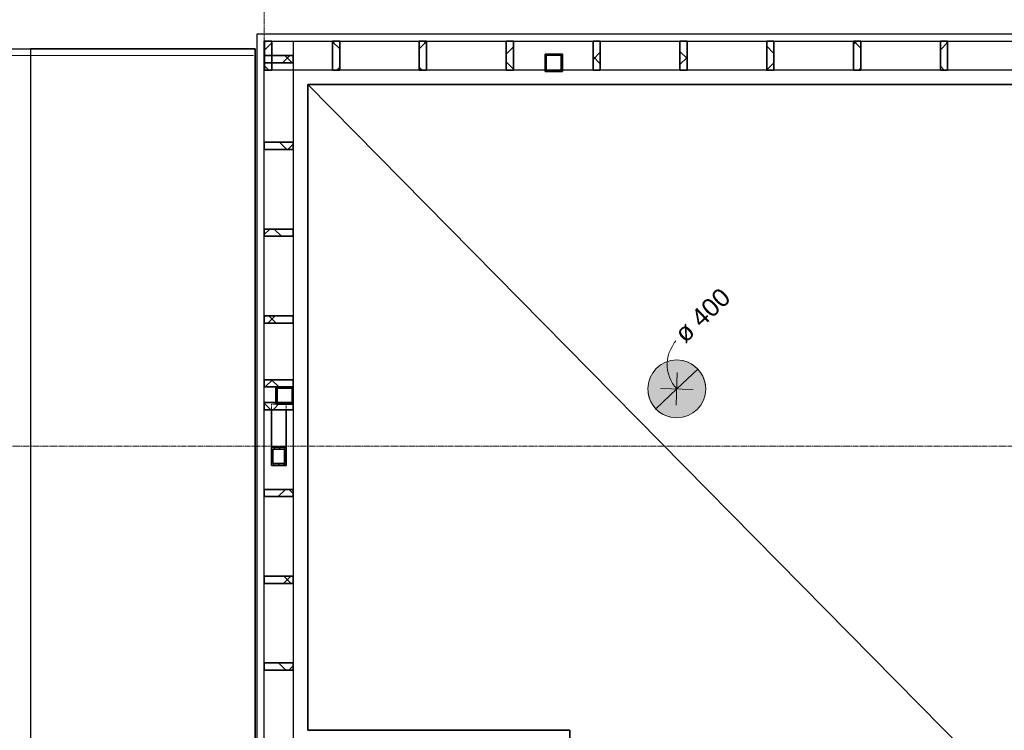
# Model space of a CAD drawing. Header units: millimetres. Extents: x -20574 to 8886, y -76409 to -50186.
# Tile 4 of 11: x -14895 to -8093, y -63939 to -59026. Entities that reach past the tile are written whole.
import ezdxf

# ---------------------------------------------------------------- set-up
doc = ezdxf.new("R2010")
doc.units = ezdxf.units.MM
doc.linetypes.add('Dash', pattern=[6.35, 3.175, -3.175])
doc.linetypes.add('Grid Line', pattern=[22.225, 12.7, -3.175, 3.175, -3.175])
for name, color, linetype, lineweight in [('200', 7, 'Continuous', 9), ('222', 7, 'Continuous', 35), ('223', 7, 'Continuous', 35), ('25', 7, 'Continuous', 35), ('822', 7, 'Continuous', 9), ('842', 7, 'Continuous', 9), ('842-50', 7, 'Continuous', 9), ('852-UNDER', 7, 'Continuous', 25)]:
    doc.layers.add(name, color=color, linetype=linetype, lineweight=lineweight)
doc.layers.add('882', color=7, linetype='Continuous', lineweight=25, true_color=0x00a600)
doc.styles.add('Arial_3', font='arial.ttf', dxfattribs={"height": 125})
doc.dimstyles.new('NO_Normal_2_5', dxfattribs={"dimscale": 304.8, "dimtxt": 127.532425, "dimasz": 0.347769, "dimexe": 0.328084, "dimexo": 0.246063, "dimgap": 0.164042, "dimtad": 1, "dimdec": 0, "dimzin": 0, "dimdsep": 46, "dimtxsty": 'Arial_3', "dimblk1": 'OBLIQUE', "dimblk2": 'OBLIQUE', "dimsah": 1, "dimcen": 0.09, "dimazin": 0, "dimtfac": 1, "dimtdec": 4, "dimtix": 1, "dimtmove": 0, "dimatfit": 3, "dimfxl": 1, "dimtvp": 1, "dimtolj": 1, "dimtzin": 0, "dimlwd": 18, "dimlwe": 18, "dimarcsym": 2})
doc.dimstyles.new('NO_Normal_Diameter_2_5', dxfattribs={"dimscale": 304.8, "dimtxt": 127.532425, "dimasz": 0, "dimexe": 0.393701, "dimexo": 0, "dimgap": 0.246063, "dimtad": 1, "dimjust": 3, "dimdec": 0, "dimzin": 0, "dimdsep": 46, "dimtxsty": 'Arial_3', "dimblk1": 'NONE', "dimblk2": 'NONE', "dimsah": 1, "dimcen": 0.09, "dimazin": 0, "dimtfac": 1, "dimtdec": 4, "dimtix": 1, "dimtmove": 0, "dimatfit": 2, "dimfxl": 1, "dimtvp": 1, "dimtfill": 1, "dimtolj": 1, "dimtzin": 0, "dimarcsym": 2})
pattern_1 = [(45, (0, 0), (-106.066, 106.066), []), (135, (0, 0), (-106.066, -106.066), [])]
pattern_2 = [(45, (0, 0), (-17.960512, 17.960512), [])]

# ---------------------------------------------------------------- blocks, each defined once
blk = doc.blocks.new('S-Frame_Wood_Glulam-Western Species - Svill 48x198-775543-RIVEPLAN')
at = {"layer": '223', "linetype": 'Dash', "lineweight": 18}
blk.add_line((-13205.2, -59175.6), (-13005.2, -59175.6), dxfattribs=at)
blk = doc.blocks.new('S-Frame_Wood_Glulam-Western Species - Svill 48x198-775490-RIVEPLAN')
at = {"layer": '223', "linetype": 'Dash', "lineweight": 18}
for p, q in [((-13205.2, -61564.7), (-13205.2, -61535.7)), ((-13005.2, -64159.1), (-13005.2, -64239.1))]:
    blk.add_line(p, q, dxfattribs=at)
at = {"layer": '852-UNDER'}
for p, q in [((-13205.2, -59174.1), (-13204.2, -59174.1)), ((-13205.2, -59274.1), (-13205.2, -59174.1)), ((-13154.2, -59174.1), (-13005.2, -59174.1)), ((-13005.2, -59174.1), (-13005.2, -59274.1)), ((-13205.2, -59873.1), (-13205.2, -59324.1)), ((-13005.2, -59324.1), (-13005.2, -59873.1)), ((-13205.2, -60473.1), (-13205.2, -59923.1)), ((-13005.2, -59923.1), (-13005.2, -60473.1)), ((-13205.2, -61073.1), (-13205.2, -60523.1)), ((-13005.2, -60523.1), (-13005.2, -61073.1)), ((-13205.2, -61514.7), (-13205.2, -61123.1)), ((-13005.2, -61123.1), (-13005.2, -61514.8)), ((-13005.2, -61535.8), (-13005.2, -61564.8)), ((-13205.2, -61673.1), (-13205.2, -61564.7)), ((-13205.2, -62273.1), (-13205.2, -61723.1)), ((-13005.2, -61723.1), (-13005.2, -62273.1)), ((-13205.2, -62873.1), (-13205.2, -62323.1)), ((-13005.2, -62323.1), (-13005.2, -62873.1)), ((-13205.2, -63473.1), (-13205.2, -62923.1)), ((-13005.2, -62923.1), (-13005.2, -63473.1)), ((-13205.2, -64039.1), (-13205.2, -63523.1)), ((-13005.2, -63523.1), (-13005.2, -64039.1)), ((-13006.2, -64239.1), (-13155.2, -64239.1))]:
    blk.add_line(p, q, dxfattribs=at)
blk = doc.blocks.new('S-Frame_Wood_Glulam-Western Species - Svill 48x198-774532-RIVEPLAN')
at = {"layer": '223', "linetype": 'Dash', "lineweight": 18}
for p, q in [((-11257.2, -59374.1), (-11265.1, -59374.1)), ((-11145.2, -59374.1), (-11153.1, -59374.1))]:
    blk.add_line(p, q, dxfattribs=at)
at = {"layer": '852-UNDER'}
for p, q in [((-13205.2, -59274.1), (-13205.2, -59174.1)), ((-13205.2, -59174.1), (-13204.2, -59174.1)), ((-13154.2, -59174.1), (-12734.2, -59174.1)), ((-12684.2, -59174.1), (-12134.2, -59174.1)), ((-12084.2, -59174.1), (-11534.2, -59174.1)), ((-11484.2, -59174.1), (-10934.2, -59174.1)), ((-10884.2, -59174.1), (-10334.2, -59174.1)), ((-10284.2, -59174.1), (-9734.2, -59174.1)), ((-9684.2, -59174.1), (-9134.2, -59174.1)), ((-9084.2, -59174.1), (-8534.2, -59174.1)), ((-8484.2, -59174.1), (-7934.2, -59174.1)), ((-13205.2, -59374.1), (-13205.2, -59324.1)), ((-13204.2, -59374.1), (-13205.2, -59374.1)), ((-12734.2, -59374.1), (-13154.2, -59374.1)), ((-12134.2, -59374.1), (-12684.2, -59374.1)), ((-11534.2, -59374.1), (-12084.2, -59374.1)), ((-11265.2, -59374.1), (-11484.2, -59374.1)), ((-11153.2, -59374.1), (-11257.2, -59374.1)), ((-10934.2, -59374.1), (-11145.2, -59374.1)), ((-10334.2, -59374.1), (-10884.2, -59374.1)), ((-9734.2, -59374.1), (-10284.2, -59374.1)), ((-9134.2, -59374.1), (-9684.2, -59374.1)), ((-8534.2, -59374.1), (-9084.2, -59374.1)), ((-7934.2, -59374.1), (-8484.2, -59374.1))]:
    blk.add_line(p, q, dxfattribs=at)
blk = doc.blocks.new('DIMBLOCK2-RIVEPLAN')
at = {"layer": '842-50', "lineweight": 18}
for p, q in [((-16143.4, -52974.1), (-16196.4, -52921.1)), ((-16143.4, -52974.1), (-16143.4, -67649.1)), ((-16143.4, -52974.1), (-16090.4, -53027.1)), ((-16143.4, -52974.1), (-16043.4, -52974.1)), ((-16143.4, -52974.1), (-16143.4, -52974.1)), ((-16143.4, -67649.1), (-16196.4, -67596.1)), ((-80.2, -67649.1), (-16243.4, -67649.1)), ((-16143.4, -67649.1), (-16090.4, -67702.1)), ((-16143.4, -67649.1), (-80.2, -67649.1))]:
    blk.add_line(p, q, dxfattribs=at)
at = {"layer": '842-50', "color": 0, "lineweight": 18, "insert": (-16355.6, -60576.5), "char_height": 125, "width": 635.7, "attachment_point": 1, "rotation": 90, "line_spacing_factor": 0.941778, "style": 'Arial_3'}
blk.add_mtext('14 675', dxfattribs=at)
blk = doc.blocks.new('_Oblique')
at = {"color": 0, "linetype": 'ByBlock', "lineweight": -2}
blk.add_line((-0.5, -0.5), (0.5, 0.5), dxfattribs=at)
blk = doc.blocks.new('DIMBLOCK4-RIVEPLAN')
at = {"layer": '842-50', "lineweight": 18}
for p, q in [((-16501.4, -59274.1), (-16554.4, -59221.1)), ((-13280.2, -59274.1), (-16601.4, -59274.1)), ((-16501.4, -59274.1), (-16501.4, -61974.1)), ((-16501.4, -59274.1), (-16448.4, -59327.1)), ((-16501.4, -59274.1), (-13280.2, -59274.1)), ((-16501.4, -61974.1), (-16554.4, -61921.1)), ((-16501.4, -61974.1), (-16448.4, -62027.1)), ((-16501.4, -61974.1), (-16401.4, -61974.1)), ((-16501.4, -61974.1), (-16501.4, -61974.1))]:
    blk.add_line(p, q, dxfattribs=at)
at = {"layer": '842-50', "color": 0, "lineweight": 18, "insert": (-16713.7, -60840.9), "char_height": 125, "width": 520.332, "attachment_point": 1, "rotation": 90, "line_spacing_factor": 0.941778, "style": 'Arial_3'}
blk.add_mtext('2 700', dxfattribs=at)
blk = doc.blocks.new('DIMBLOCK5-RIVEPLAN')
at = {"layer": '842-50', "lineweight": 18}
for p, q in [((-16501.4, -61974.1), (-16554.4, -61921.1)), ((-16501.4, -61974.1), (-16501.4, -64139.1)), ((-16501.4, -61974.1), (-16448.4, -62027.1)), ((-16501.4, -61974.1), (-16401.4, -61974.1)), ((-16501.4, -61974.1), (-16501.4, -61974.1)), ((-12481.2, -64139.1), (-16601.4, -64139.1)), ((-16501.4, -64139.1), (-16554.4, -64086.1)), ((-16501.4, -64139.1), (-16448.4, -64192.1)), ((-16501.4, -64139.1), (-12481.2, -64139.1))]:
    blk.add_line(p, q, dxfattribs=at)
at = {"layer": '842-50', "color": 0, "lineweight": 18, "insert": (-16713.7, -63273.4), "char_height": 125, "width": 520.332, "attachment_point": 1, "rotation": 90, "line_spacing_factor": 0.941778, "style": 'Arial_3'}
blk.add_mtext('2 165', dxfattribs=at)
blk = doc.blocks.new('DIMBLOCK7-RIVEPLAN')
at = {"layer": '842-50', "lineweight": 18}
for p, q in [((-13205.2, -58071.1), (-13205.2, -57971.1)), ((-13205.2, -58071.1), (-13152.2, -58018.1)), ((-5455.2, -59107.1), (-5455.2, -57971.1)), ((-5455.2, -58071.1), (-5402.2, -58018.1)), ((-13205.2, -58071.1), (-13258.2, -58124.1)), ((-13205.2, -58071.1), (-5455.2, -58071.1)), ((-13205.2, -58071.1), (-13205.2, -58071.1)), ((-5455.2, -58071.1), (-5508.2, -58124.1)), ((-5455.2, -58071.1), (-5455.2, -59107.1))]:
    blk.add_line(p, q, dxfattribs=at)
at = {"layer": '842-50', "color": 0, "lineweight": 18, "insert": (-9547, -57858.8), "char_height": 125, "width": 520.332, "attachment_point": 1, "line_spacing_factor": 0.941778, "style": 'Arial_3'}
blk.add_mtext('7 750', dxfattribs=at)
blk = doc.blocks.new('DIMBLOCK29-RIVEPLAN')
at = {"layer": '842-50'}
for p, q in [((-10352.6, -61465.5), (-10358.9, -61691.7)), ((-10355.7, -61578.6), (-10210.4, -61441.1)), ((-10355.7, -61578.6), (-10501, -61716)), ((-10242.6, -61581.7), (-10468.8, -61575.4))]:
    blk.add_line(p, q, dxfattribs=at)
for start, end in [(9.03029, 77.78523), (189.03029, 257.78523)]:
    blk.add_arc((-10355.7, -61578.6), 200, start, end, dxfattribs=at)
blk.add_ellipse((-10169.6, -61402.6), major_axis=(186.1, 176), ratio=0.96485, start_param=1.570796, end_param=3.141593, dxfattribs=at)
at = {"layer": '842-50', "color": 0, "insert": (-10383.6, -61176.4), "char_height": 125, "width": 532.105, "attachment_point": 1, "rotation": 43.40776, "line_spacing_factor": 0.941778, "style": 'Arial_3', "bg_fill": 3, "box_fill_scale": 1.25, "bg_fill_color": 256, "bg_fill_true_color": 13158600, "bg_fill_transparency": 0}
blk.add_mtext('ø 400', dxfattribs=at)
blk = doc.blocks.new('_None')

msp = doc.modelspace()

# ---------------------------------------------------------------- hatches: boundary and pattern name
at = {"layer": '200', "true_color": 0xff8000}
h = msp.add_hatch(color=30, dxfattribs=at)
h.paths.add_polyline_path([(-2881.9, -66359.1), (-2843.1, -66354), (-2806.9, -66339.1), (-2775.9, -66315.2), (-2752, -66284.1), (-2737, -66248), (-2731.9, -66209.1), (-2737, -66170.3), (-2752, -66134.1), (-2775.9, -66103.1), (-2806.9, -66079.2), (-2843.1, -66064.3), (-2881.9, -66059.1), (-2920.7, -66064.3), (-2956.9, -66079.2), (-2988, -66103.1), (-3011.8, -66134.1), (-3026.8, -66170.3), (-3031.9, -66209.1), (-3026.8, -66248), (-3011.8, -66284.1), (-2988, -66315.2), (-2956.9, -66339.1), (-2920.7, -66354), (-2884.2, -66358.9)])
h.paths.add_polyline_path([(-3461.9, -66359.1), (-3423.1, -66354), (-3386.9, -66339.1), (-3355.9, -66315.2), (-3332, -66284.1), (-3317, -66248), (-3311.9, -66209.1), (-3317, -66170.3), (-3332, -66134.1), (-3355.9, -66103.1), (-3386.9, -66079.2), (-3423.1, -66064.3), (-3461.9, -66059.1), (-3500.7, -66064.3), (-3536.9, -66079.2), (-3568, -66103.1), (-3591.8, -66134.1), (-3606.8, -66170.3), (-3611.9, -66209.1), (-3606.8, -66248), (-3591.8, -66284.1), (-3568, -66315.2), (-3536.9, -66339.1), (-3500.7, -66354), (-3467, -66358.5)])
h.paths.add_polyline_path([(-3174.9, -66334.1), (-3142.5, -66329.9), (-3112.4, -66317.4), (-3086.5, -66297.5), (-3066.6, -66271.6), (-3054.1, -66241.5), (-3049.9, -66209.1), (-3054.1, -66176.8), (-3066.6, -66146.6), (-3086.5, -66120.8), (-3112.4, -66100.9), (-3142.5, -66088.4), (-3175.6, -66084.2), (-3207.2, -66088.4), (-3237.4, -66100.9), (-3263.3, -66120.8), (-3283.1, -66146.6), (-3295.6, -66176.8), (-3299.9, -66209.1), (-3295.6, -66241.5), (-3283.1, -66271.6), (-3263.3, -66297.5), (-3237.4, -66317.4), (-3207.2, -66329.9), (-3175.6, -66334.1)])
h.paths.add_polyline_path([(-2594.9, -66334.1), (-2562.5, -66329.9), (-2532.4, -66317.4), (-2506.5, -66297.5), (-2486.6, -66271.6), (-2474.1, -66241.5), (-2469.9, -66209.1), (-2474.1, -66176.8), (-2486.6, -66146.6), (-2506.5, -66120.8), (-2532.4, -66100.9), (-2562.5, -66088.4), (-2594.9, -66084.1), (-2627.2, -66088.4), (-2657.4, -66100.9), (-2683.3, -66120.8), (-2703.1, -66146.6), (-2715.6, -66176.8), (-2719.9, -66209.1), (-2715.6, -66241.5), (-2703.1, -66271.6), (-2683.3, -66297.5), (-2657.4, -66317.4), (-2627.2, -66329.9)])
h.paths.add_polyline_path([(-10331.6, -61777.1), (-10284.8, -61765.6), (-10242.1, -61743.2), (-10206, -61711.2), (-10178.6, -61671.5), (-10161.5, -61626.4), (-10155.7, -61578.6), (-10161.5, -61530.7), (-10178.6, -61485.6), (-10206, -61446), (-10242.1, -61414), (-10284.8, -61391.6), (-10331.6, -61380), (-10379.8, -61380), (-10426.6, -61391.6), (-10469.3, -61414), (-10505.4, -61446), (-10532.8, -61485.6), (-10549.9, -61530.7), (-10555.7, -61578.6), (-10549.9, -61626.4), (-10532.8, -61671.5), (-10505.4, -61711.2), (-10469.3, -61743.2), (-10426.6, -61765.6), (-10379.8, -61777.1)])
h.paths.add_polyline_path([(-5841.6, -60627.6), (-5800.8, -60622.2), (-5762.8, -60606.5), (-5730.2, -60581.5), (-5705.2, -60548.8), (-5689.4, -60510.9), (-5684.1, -60470.1), (-5689.4, -60429.3), (-5705.2, -60391.3), (-5730.2, -60358.7), (-5762.8, -60333.7), (-5800.8, -60318), (-5841.6, -60312.6), (-5882.3, -60318), (-5920.3, -60333.7), (-5953, -60358.7), (-5978, -60391.3), (-5993.7, -60429.3), (-5999.1, -60470.1), (-5993.7, -60510.9), (-5978, -60548.8), (-5953, -60581.5), (-5920.3, -60606.5), (-5882.3, -60622.2)])
h.paths.add_polyline_path([(-5841.6, -60240.5), (-5800.8, -60235.2), (-5762.8, -60219.4), (-5730.2, -60194.4), (-5705.2, -60161.8), (-5689.4, -60123.8), (-5684.1, -60083), (-5689.4, -60042.3), (-5705.2, -60004.3), (-5730.2, -59971.7), (-5762.8, -59946.6), (-5800.8, -59930.9), (-5841.6, -59925.5), (-5882.3, -59930.9), (-5920.3, -59946.6), (-5953, -59971.7), (-5978, -60004.3), (-5993.7, -60042.3), (-5999.1, -60083), (-5993.7, -60123.8), (-5978, -60161.8), (-5953, -60194.4), (-5920.3, -60219.4), (-5882.3, -60235.2)])
h.paths.add_polyline_path([(-5849.1, -59807.9), (-5808.3, -59802.6), (-5770.3, -59786.8), (-5737.7, -59761.8), (-5712.7, -59729.2), (-5696.9, -59691.2), (-5691.6, -59650.4), (-5696.9, -59609.7), (-5712.7, -59571.7), (-5737.7, -59539.1), (-5770.3, -59514), (-5808.3, -59498.3), (-5849.1, -59492.9), (-5889.8, -59498.3), (-5927.8, -59514), (-5960.5, -59539.1), (-5985.5, -59571.7), (-6001.2, -59609.7), (-6006.6, -59650.4), (-6001.2, -59691.2), (-5985.5, -59729.2), (-5960.5, -59761.8), (-5927.8, -59786.8), (-5889.8, -59802.6)])
at = {"layer": '222', "lineweight": 9}
h = msp.add_hatch(dxfattribs=at)
h.set_pattern_fill('FP_2', color=256, style=0, pattern_type=2)
h.set_pattern_definition(pattern_1)
h.paths.add_polyline_path([(-13154.2, -59374.1), (-13154.2, -59174.1), (-13204.2, -59174.1), (-13204.2, -59374.1)])
h = msp.add_hatch(dxfattribs=at)
h.set_pattern_fill('FP_2', color=256, style=0, pattern_type=2)
h.set_pattern_definition(pattern_1)
h.paths.add_polyline_path([(-12684.2, -59374.1), (-12684.2, -59174.1), (-12734.2, -59174.1), (-12734.2, -59374.1)])
h = msp.add_hatch(dxfattribs=at)
h.set_pattern_fill('FP_2', color=256, style=0, pattern_type=2)
h.set_pattern_definition(pattern_1)
h.paths.add_polyline_path([(-12084.2, -59374.1), (-12084.2, -59174.1), (-12134.2, -59174.1), (-12134.2, -59374.1)])
h = msp.add_hatch(dxfattribs=at)
h.set_pattern_fill('FP_2', color=256, style=0, pattern_type=2)
h.set_pattern_definition(pattern_1)
h.paths.add_polyline_path([(-11484.2, -59374.1), (-11484.2, -59174.1), (-11534.2, -59174.1), (-11534.2, -59374.1)])
h = msp.add_hatch(dxfattribs=at)
h.set_pattern_fill('FP_2', color=256, style=0, pattern_type=2)
h.set_pattern_definition(pattern_1)
h.paths.add_polyline_path([(-10884.2, -59374.1), (-10884.2, -59174.1), (-10934.2, -59174.1), (-10934.2, -59374.1)])
h = msp.add_hatch(dxfattribs=at)
h.set_pattern_fill('FP_2', color=256, style=0, pattern_type=2)
h.set_pattern_definition(pattern_1)
h.paths.add_polyline_path([(-10284.2, -59374.1), (-10284.2, -59174.1), (-10334.2, -59174.1), (-10334.2, -59374.1)])
h = msp.add_hatch(dxfattribs=at)
h.set_pattern_fill('FP_2', color=256, style=0, pattern_type=2)
h.set_pattern_definition(pattern_1)
h.paths.add_polyline_path([(-9684.2, -59374.1), (-9684.2, -59174.1), (-9734.2, -59174.1), (-9734.2, -59374.1)])
h = msp.add_hatch(dxfattribs=at)
h.set_pattern_fill('FP_2', color=256, style=0, pattern_type=2)
h.set_pattern_definition(pattern_1)
h.paths.add_polyline_path([(-9084.2, -59374.1), (-9084.2, -59174.1), (-9134.2, -59174.1), (-9134.2, -59374.1)])
h = msp.add_hatch(dxfattribs=at)
h.set_pattern_fill('FP_2', color=256, style=0, pattern_type=2)
h.set_pattern_definition(pattern_1)
h.paths.add_polyline_path([(-8484.2, -59374.1), (-8484.2, -59174.1), (-8534.2, -59174.1), (-8534.2, -59374.1)])
h = msp.add_hatch(dxfattribs=at)
h.set_pattern_fill('FP_2', color=256, style=0, pattern_type=2)
h.set_pattern_definition(pattern_1)
h.paths.add_polyline_path([(-13005.2, -59324.1), (-13005.2, -59274.1), (-13205.2, -59274.1), (-13205.2, -59324.1)])
h = msp.add_hatch(dxfattribs=at)
h.set_pattern_fill('FP_1', color=256, style=0, pattern_type=2)
h.set_pattern_definition(pattern_2)
h.paths.add_polyline_path([(-11265.2, -59384.1), (-11145.2, -59384.1), (-11145.2, -59264.1), (-11265.2, -59264.1)])
h.paths.add_polyline_path([(-11257.2, -59376.1), (-11257.2, -59272.1), (-11153.2, -59272.1), (-11153.2, -59376.1)])
h = msp.add_hatch(dxfattribs=at)
h.set_pattern_fill('FP_2', color=256, style=0, pattern_type=2)
h.set_pattern_definition(pattern_1)
h.paths.add_polyline_path([(-13005.2, -59923.1), (-13005.2, -59873.1), (-13205.2, -59873.1), (-13205.2, -59923.1)])
h = msp.add_hatch(dxfattribs=at)
h.set_pattern_fill('FP_2', color=256, style=0, pattern_type=2)
h.set_pattern_definition(pattern_1)
h.paths.add_polyline_path([(-13005.2, -60523.1), (-13005.2, -60473.1), (-13205.2, -60473.1), (-13205.2, -60523.1)])
h = msp.add_hatch(dxfattribs=at)
h.set_pattern_fill('FP_2', color=256, style=0, pattern_type=2)
h.set_pattern_definition(pattern_1)
h.paths.add_polyline_path([(-13005.2, -61123.1), (-13005.2, -61073.1), (-13205.2, -61073.1), (-13205.2, -61123.1)])
h = msp.add_hatch(dxfattribs=at)
h.set_pattern_fill('FP_2', color=256, style=0, pattern_type=2)
h.set_pattern_definition(pattern_1)
h.paths.add_polyline_path([(-13005.2, -61564.8), (-13005.2, -61514.8), (-13205.2, -61514.7), (-13205.2, -61564.7)])
h = msp.add_hatch(dxfattribs=at)
h.set_pattern_fill('FP_1', color=256, style=0, pattern_type=2)
h.set_pattern_definition(pattern_2)
h.paths.add_polyline_path([(-13125.2, -61684.8), (-13005.2, -61684.8), (-13005.2, -61564.8), (-13125.2, -61564.8)])
h.paths.add_polyline_path([(-13117.2, -61676.8), (-13117.2, -61572.8), (-13013.2, -61572.8), (-13013.2, -61676.8)])
h = msp.add_hatch(dxfattribs=at)
h.set_pattern_fill('FP_2', color=256, style=0, pattern_type=2)
h.set_pattern_definition(pattern_1)
h.paths.add_polyline_path([(-13005.2, -61723.1), (-13005.2, -61673.1), (-13205.2, -61673.1), (-13205.2, -61723.1)])
h = msp.add_hatch(dxfattribs=at)
h.set_pattern_fill('FP_2', color=256, style=0, pattern_type=2)
h.set_pattern_definition(pattern_1)
h.paths.add_polyline_path([(-13005.2, -62323.1), (-13005.2, -62273.1), (-13205.2, -62273.1), (-13205.2, -62323.1)])
h = msp.add_hatch(dxfattribs=at)
h.set_pattern_fill('FP_2', color=256, style=0, pattern_type=2)
h.set_pattern_definition(pattern_1)
h.paths.add_polyline_path([(-13005.2, -62923.1), (-13005.2, -62873.1), (-13205.2, -62873.1), (-13205.2, -62923.1)])
h = msp.add_hatch(dxfattribs=at)
h.set_pattern_fill('FP_2', color=256, style=0, pattern_type=2)
h.set_pattern_definition(pattern_1)
h.paths.add_polyline_path([(-13005.2, -63523.1), (-13005.2, -63473.1), (-13205.2, -63473.1), (-13205.2, -63523.1)])
at = {"layer": '223', "lineweight": 9}
h = msp.add_hatch(dxfattribs=at)
h.set_pattern_fill('FP_1', color=256, style=0, pattern_type=2)
h.set_pattern_definition(pattern_2)
h.paths.add_polyline_path([(-13155.2, -62107.4), (-13055.2, -62107.4), (-13055.2, -61981.6), (-13155.2, -61981.6)])
h.paths.add_polyline_path([(-13065.2, -62094.8), (-13145.2, -62094.8), (-13145.2, -61994.2), (-13065.2, -61994.2)])

# ---------------------------------------------------------------- linework, layer by layer
at = {"layer": '222'}
for p, q in [((-13154.2, -59174.1), (-13204.2, -59174.1)), ((-13204.2, -59174.1), (-13204.2, -59374.1)), ((-13154.2, -59374.1), (-13154.2, -59174.1)), ((-12684.2, -59174.1), (-12734.2, -59174.1)), ((-12734.2, -59174.1), (-12734.2, -59374.1)), ((-12684.2, -59374.1), (-12684.2, -59174.1)), ((-12084.2, -59174.1), (-12134.2, -59174.1)), ((-12134.2, -59174.1), (-12134.2, -59374.1)), ((-12084.2, -59374.1), (-12084.2, -59174.1)), ((-11484.2, -59174.1), (-11534.2, -59174.1)), ((-11534.2, -59174.1), (-11534.2, -59374.1)), ((-11484.2, -59374.1), (-11484.2, -59174.1)), ((-10884.2, -59174.1), (-10934.2, -59174.1)), ((-10934.2, -59174.1), (-10934.2, -59374.1)), ((-10884.2, -59374.1), (-10884.2, -59174.1)), ((-10284.2, -59174.1), (-10334.2, -59174.1)), ((-10334.2, -59174.1), (-10334.2, -59374.1)), ((-10284.2, -59374.1), (-10284.2, -59174.1)), ((-9684.2, -59174.1), (-9734.2, -59174.1)), ((-9734.2, -59174.1), (-9734.2, -59374.1)), ((-9684.2, -59374.1), (-9684.2, -59174.1)), ((-9084.2, -59174.1), (-9134.2, -59174.1)), ((-9134.2, -59174.1), (-9134.2, -59374.1)), ((-9084.2, -59374.1), (-9084.2, -59174.1)), ((-8484.2, -59174.1), (-8534.2, -59174.1)), ((-8534.2, -59174.1), (-8534.2, -59374.1)), ((-8484.2, -59374.1), (-8484.2, -59174.1)), ((-13005.2, -59274.1), (-13205.2, -59274.1)), ((-13205.2, -59274.1), (-13205.2, -59324.1)), ((-13005.2, -59324.1), (-13005.2, -59274.1)), ((-11145.2, -59264.1), (-11265.2, -59264.1)), ((-11265.2, -59264.1), (-11265.2, -59384.1)), ((-11257.2, -59376.1), (-11257.2, -59272.1)), ((-11257.2, -59272.1), (-11153.2, -59272.1)), ((-11153.2, -59272.1), (-11153.2, -59376.1)), ((-11145.2, -59384.1), (-11145.2, -59264.1)), ((-13205.2, -59324.1), (-13005.2, -59324.1)), ((-13204.2, -59374.1), (-13154.2, -59374.1)), ((-12734.2, -59374.1), (-12684.2, -59374.1)), ((-12134.2, -59374.1), (-12084.2, -59374.1)), ((-11534.2, -59374.1), (-11484.2, -59374.1)), ((-11265.2, -59384.1), (-11145.2, -59384.1)), ((-11153.2, -59376.1), (-11257.2, -59376.1)), ((-10934.2, -59374.1), (-10884.2, -59374.1)), ((-10334.2, -59374.1), (-10284.2, -59374.1)), ((-9734.2, -59374.1), (-9684.2, -59374.1)), ((-9134.2, -59374.1), (-9084.2, -59374.1)), ((-8534.2, -59374.1), (-8484.2, -59374.1)), ((-13005.2, -59873.1), (-13205.2, -59873.1)), ((-13205.2, -59873.1), (-13205.2, -59923.1)), ((-13205.2, -59923.1), (-13005.2, -59923.1)), ((-13005.2, -59923.1), (-13005.2, -59873.1)), ((-13005.2, -60473.1), (-13205.2, -60473.1)), ((-13205.2, -60473.1), (-13205.2, -60523.1)), ((-13005.2, -60523.1), (-13005.2, -60473.1)), ((-13205.2, -60523.1), (-13005.2, -60523.1)), ((-13005.2, -61073.1), (-13205.2, -61073.1)), ((-13205.2, -61073.1), (-13205.2, -61123.1)), ((-13005.2, -61123.1), (-13005.2, -61073.1)), ((-13205.2, -61123.1), (-13005.2, -61123.1)), ((-13005.2, -61514.8), (-13205.2, -61514.7)), ((-13205.2, -61514.7), (-13205.2, -61564.7)), ((-13005.2, -61564.8), (-13005.2, -61514.8)), ((-13205.2, -61564.7), (-13005.2, -61564.8)), ((-13005.2, -61564.8), (-13125.2, -61564.8)), ((-13125.2, -61564.8), (-13125.2, -61684.8)), ((-13117.2, -61676.8), (-13117.2, -61572.8)), ((-13117.2, -61572.8), (-13013.2, -61572.8)), ((-13013.2, -61572.8), (-13013.2, -61676.8)), ((-13005.2, -61684.8), (-13005.2, -61564.8)), ((-13005.2, -61673.1), (-13205.2, -61673.1)), ((-13205.2, -61673.1), (-13205.2, -61723.1)), ((-13125.2, -61684.8), (-13005.2, -61684.8)), ((-13013.2, -61676.8), (-13117.2, -61676.8)), ((-13005.2, -61723.1), (-13005.2, -61673.1)), ((-13205.2, -61723.1), (-13005.2, -61723.1)), ((-13005.2, -62273.1), (-13205.2, -62273.1)), ((-13205.2, -62273.1), (-13205.2, -62323.1)), ((-13005.2, -62323.1), (-13005.2, -62273.1)), ((-13205.2, -62323.1), (-13005.2, -62323.1)), ((-13005.2, -62873.1), (-13205.2, -62873.1)), ((-13205.2, -62873.1), (-13205.2, -62923.1)), ((-13005.2, -62923.1), (-13005.2, -62873.1)), ((-13205.2, -62923.1), (-13005.2, -62923.1)), ((-13005.2, -63473.1), (-13205.2, -63473.1)), ((-13205.2, -63473.1), (-13205.2, -63523.1)), ((-13205.2, -63523.1), (-13005.2, -63523.1)), ((-13005.2, -63523.1), (-13005.2, -63473.1))]:
    msp.add_line(p, q, dxfattribs=at)
at = {"layer": '223', "linetype": 'Dash', "lineweight": 18}
for p, q in [((-13155.2, -61684.8), (-13155.2, -61723.1)), ((-13125.2, -61684.8), (-13155.2, -61684.8)), ((-13055.2, -61723.1), (-13055.2, -61684.8))]:
    msp.add_line(p, q, dxfattribs=at)
at = {"layer": '223'}
for p, q in [((-13155.2, -61723.1), (-13155.2, -61981.6)), ((-13055.2, -61981.6), (-13055.2, -61723.1)), ((-13055.2, -61981.6), (-13155.2, -61981.6)), ((-13155.2, -61981.6), (-13155.2, -62107.4)), ((-13145.2, -61994.2), (-13065.2, -61994.2)), ((-13145.2, -62094.8), (-13145.2, -61994.2)), ((-13065.2, -61994.2), (-13065.2, -62094.8)), ((-13055.2, -62107.4), (-13055.2, -61981.6)), ((-13065.2, -62094.8), (-13145.2, -62094.8)), ((-13155.2, -62107.4), (-13055.2, -62107.4))]:
    msp.add_line(p, q, dxfattribs=at)
at = {"layer": '25'}
for p, q in [((-13267.2, -59227.3), (-14820.2, -59227.3)), ((-13267.2, -64189.1), (-13267.2, -59227.3)), ((-5680.2, -59474.1), (-12905.2, -59474.1)), ((-12905.2, -59474.1), (-12905.2, -63939.1)), ((-12905.2, -63939.1), (-11095.2, -63939.1)), ((-11095.2, -63939.1), (-11095.2, -64163.1))]:
    msp.add_line(p, q, dxfattribs=at)
at = {"layer": '822', "linetype": 'Grid Line'}
for p, q in [((-13205.2, -76408.8), (-13205.2, -50836.5)), ((-19890.8, -61974.1), (8885.9, -61974.1))]:
    msp.add_line(p, q, dxfattribs=at)
at = {"layer": '852-UNDER'}
for p, q in [((-13255.2, -59124.1), (-5375.2, -59124.1)), ((-13255.2, -64289.1), (-13255.2, -59124.1)), ((-16820.2, -59227.3), (-14820.2, -59227.3)), ((-14820.2, -59227.3), (-14820.2, -64189.1)), ((-5680.2, -59474.1), (-12905.2, -59474.1)), ((-12905.2, -59474.1), (-12905.2, -59474.1))]:
    msp.add_line(p, q, dxfattribs=at)
at = {"layer": '882', "color": 7, "lineweight": 13}
msp.add_line((-12905.2, -59474.1), (-7520.3, -64935.9), dxfattribs=at)
for start, end in [(0, 180), (180, 0)]:
    msp.add_arc((-10355.7, -61578.6), 200, start, end, dxfattribs=at)

# ---------------------------------------------------------------- block references
at = {"layer": '223', "linetype": 'Dash', "lineweight": 18}
for name in ['S-Frame_Wood_Glulam-Western Species - Svill 48x198-775490-RIVEPLAN', 'S-Frame_Wood_Glulam-Western Species - Svill 48x198-774532-RIVEPLAN', 'S-Frame_Wood_Glulam-Western Species - Svill 48x198-775543-RIVEPLAN']:
    msp.add_blockref(name, (0, 0), dxfattribs=at)

# ---------------------------------------------------------------- dimensions: what is measured, and where the dimension line sits
at = {"layer": '842', "lineweight": 18}
for base, p1, p2, override, picture, middle in [((-16143.4, -67649.1), (-16068.4, -52974.1), (-5.2, -67649.1), {"dimpost": '<>', "dimfxl": 21757.370611}, 'DIMBLOCK2-RIVEPLAN', (-16257.2, -60311.6)), ((-16501.4, -61974.1), (-13205.2, -59274.1), (-16426.4, -61974.1), {"dimpost": '<>', "dimfxl": 4203.157222}, 'DIMBLOCK4-RIVEPLAN', (-16615.2, -60624.1)), ((-16501.4, -64139.1), (-16426.4, -61974.1), (-12406.2, -64139.1), {"dimpost": '<>', "dimfxl": 4566.150867}, 'DIMBLOCK5-RIVEPLAN', (-16615.2, -63056.6))]:
    dim = msp.add_linear_dim(base=base, p1=p1, p2=p2, angle=90, dimstyle='NO_Normal_2_5', override=override, dxfattribs=at)
    dim.commit()
    dim.dimension.update_dxf_attribs({"geometry": picture, "text_midpoint": middle})
dim = msp.add_linear_dim(base=(-5455.2, -58071.1), p1=(-13205.2, -57996.1), p2=(-5455.2, -59182.1), dimstyle='NO_Normal_2_5', override={"dimpost": '<>', "dimfxl": 7840.216713}, dxfattribs=at)
dim.commit()
dim.dimension.update_dxf_attribs({"geometry": 'DIMBLOCK7-RIVEPLAN', "text_midpoint": (-9330.2, -57957.3)})

# ---------------------------------------------------------------- next in the draw order: dimensions: what is measured, and where the dimension line sits
at = {"layer": '842'}
dim = msp.add_diameter_dim_2p(p1=(-10501, -61716), p2=(-10210.4, -61441.1), dimstyle='NO_Normal_Diameter_2_5', override={"dimpost": 'ø<>'}, dxfattribs=at)
dim.commit()
dim.dimension.update_dxf_attribs({"geometry": 'DIMBLOCK29-RIVEPLAN', "text_midpoint": (-10452.7, -61476.1)})

doc.saveas('drawing.dxf')
